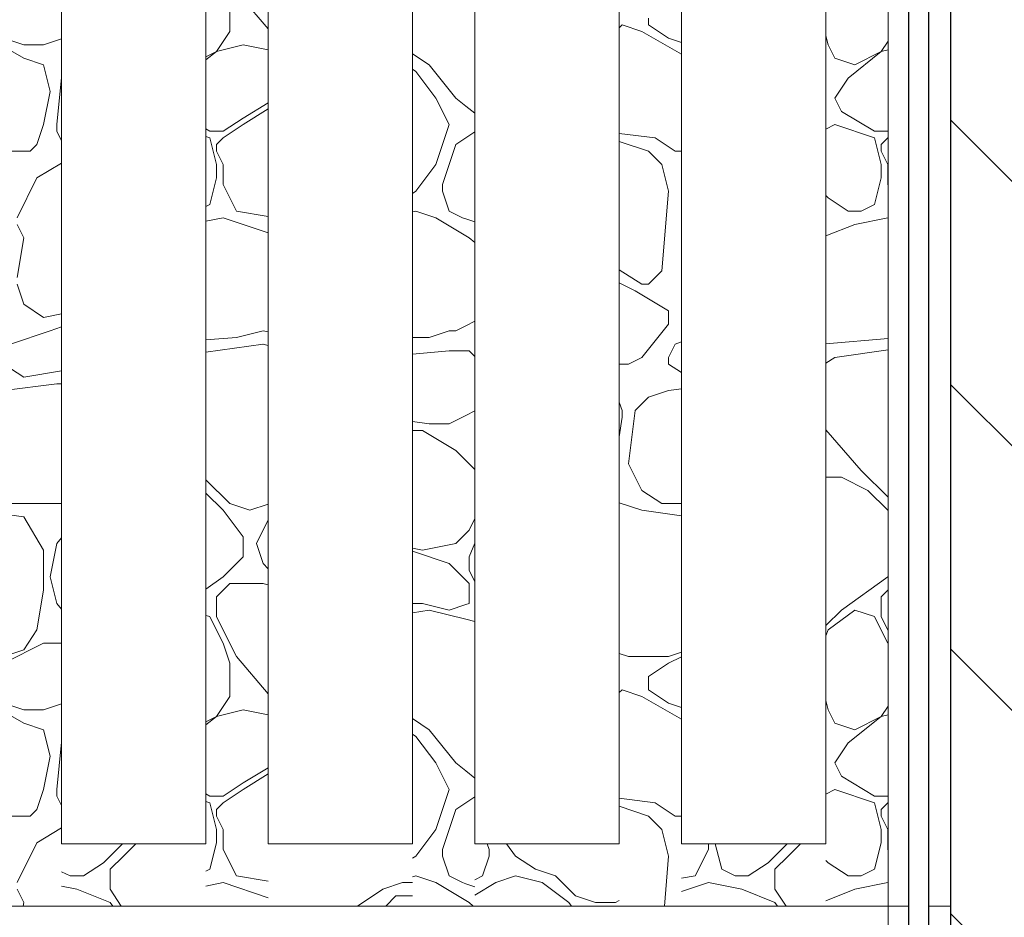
# Model space of a CAD drawing. Header units: millimetres. Extents: x -4481 to 79246, y -53000 to 18468.
# Tile 39 of 79: x 37256 to 37888, y 3553 to 4129. Entities that reach past the tile are written whole.
import ezdxf

# ---------------------------------------------------------------- set-up
doc = ezdxf.new("R2010")
doc.units = ezdxf.units.MM
doc.header["$MEASUREMENT"] = 0
for name, color, linetype in [('Nouveau_2D - Cotations pour 100ème', 7, 'Continuous'), ('Nouveau__Constr - Poteaux', 7, 'Continuous'), ('Nouveau__Constr - Poutres', 7, 'Continuous'), ('Nouveau__Murs int non porteurs - Cloisons', 7, 'Continuous'), ('Nouveau__Sols - Dalles', 7, 'Continuous'), ('Nouveau_Exter - Environnement', 7, 'Continuous')]:
    doc.layers.add(name, color=color, linetype=linetype)
doc.styles.add('STYLE_GENERE_2', font='arial.ttf')
doc.dimstyles.new('STYLE_GENERE__10', dxfattribs={"dimtxt": 175, "dimasz": 95, "dimexe": 0.18, "dimexo": 30247.210424, "dimgap": 0, "dimtad": 1, "dimlfac": 0.001, "dimzin": 0, "dimdsep": 46, "dimtxsty": 'STYLE_GENERE_2', "dimblk": 'ARROWHEAD_6', "dimblk1": 'ARROWHEAD_6', "dimblk2": 'ARROWHEAD_6', "dimcen": 0.09, "dimclrd": 1, "dimclre": 1, "dimclrt": 1, "dimazin": 0, "dimtfac": 1, "dimtdec": 4, "dimtmove": 0, "dimatfit": 3, "dimfxl": 0, "dimtolj": 1, "dimtzin": 0, "dimarcsym": 0})
doc.dimstyles.new('STYLE_GENERE__3', dxfattribs={"dimtxt": 150, "dimasz": 95, "dimexe": 0.18, "dimexo": 21916.318027, "dimgap": 0, "dimtad": 1, "dimlfac": 0.001, "dimzin": 0, "dimdsep": 46, "dimtxsty": 'STYLE_GENERE_2', "dimblk": 'ARROWHEAD_6', "dimblk1": 'ARROWHEAD_6', "dimblk2": 'ARROWHEAD_6', "dimcen": 0.09, "dimclrd": 7, "dimclre": 7, "dimclrt": 7, "dimazin": 0, "dimtfac": 1, "dimtdec": 4, "dimtmove": 0, "dimatfit": 3, "dimfxl": 0, "dimtolj": 1, "dimtzin": 0, "dimarcsym": 0})
doc.dimstyles.new('STYLE_GENERE__4', dxfattribs={"dimtxt": 150, "dimasz": 95, "dimexe": 0.18, "dimexo": 21916.318027, "dimgap": 0, "dimtad": 1, "dimlfac": 0.001, "dimzin": 0, "dimdsep": 46, "dimtxsty": 'STYLE_GENERE_2', "dimblk": 'ARROWHEAD_6', "dimblk1": 'ARROWHEAD_6', "dimblk2": 'ARROWHEAD_6', "dimcen": 0.09, "dimclrd": 7, "dimclre": 7, "dimclrt": 7, "dimazin": 0, "dimtfac": 1, "dimtdec": 4, "dimtmove": 2, "dimatfit": 3, "dimfxl": 0, "dimtolj": 1, "dimtzin": 0, "dimarcsym": 0})
doc.dimstyles.new('STYLE_GENERE__5', dxfattribs={"dimtxt": 150, "dimasz": 95, "dimexe": 0.18, "dimexo": 21959.829925, "dimgap": 0, "dimtad": 1, "dimlfac": 0.001, "dimzin": 0, "dimdsep": 46, "dimtxsty": 'STYLE_GENERE_2', "dimblk": 'ARROWHEAD_6', "dimblk1": 'ARROWHEAD_6', "dimblk2": 'ARROWHEAD_6', "dimcen": 0.09, "dimclrd": 7, "dimclre": 7, "dimclrt": 7, "dimazin": 0, "dimtfac": 1, "dimtdec": 4, "dimtmove": 0, "dimatfit": 3, "dimfxl": 0, "dimtolj": 1, "dimtzin": 0, "dimarcsym": 0})
doc.dimstyles.new('STYLE_GENERE__6', dxfattribs={"dimtxt": 150, "dimasz": 95, "dimexe": 0.18, "dimexo": 21959.829925, "dimgap": 0, "dimtad": 1, "dimlfac": 0.001, "dimzin": 0, "dimdsep": 46, "dimtxsty": 'STYLE_GENERE_2', "dimblk": 'ARROWHEAD_6', "dimblk1": 'ARROWHEAD_6', "dimblk2": 'ARROWHEAD_6', "dimcen": 0.09, "dimclrd": 7, "dimclre": 7, "dimclrt": 7, "dimazin": 0, "dimtfac": 1, "dimtdec": 4, "dimtmove": 2, "dimatfit": 3, "dimfxl": 0, "dimtolj": 1, "dimtzin": 0, "dimarcsym": 0})
doc.dimstyles.new('STYLE_GENERE__7', dxfattribs={"dimtxt": 150, "dimasz": 95, "dimexe": 0.18, "dimexo": 28568.917041, "dimgap": 0, "dimtad": 1, "dimlfac": 0.001, "dimzin": 0, "dimdsep": 46, "dimtxsty": 'STYLE_GENERE_2', "dimblk": 'ARROWHEAD_6', "dimblk1": 'ARROWHEAD_6', "dimblk2": 'ARROWHEAD_6', "dimcen": 0.09, "dimclrd": 7, "dimclre": 7, "dimclrt": 7, "dimazin": 0, "dimtfac": 1, "dimtdec": 4, "dimtmove": 0, "dimatfit": 3, "dimfxl": 0, "dimtolj": 1, "dimtzin": 0, "dimarcsym": 0})
doc.dimstyles.new('STYLE_GENERE__8', dxfattribs={"dimtxt": 150, "dimasz": 95, "dimexe": 0.18, "dimexo": 28568.917041, "dimgap": 0, "dimtad": 1, "dimlfac": 0.001, "dimzin": 0, "dimdsep": 46, "dimtxsty": 'STYLE_GENERE_2', "dimblk": 'ARROWHEAD_6', "dimblk1": 'ARROWHEAD_6', "dimblk2": 'ARROWHEAD_6', "dimcen": 0.09, "dimclrd": 7, "dimclre": 7, "dimclrt": 7, "dimazin": 0, "dimtfac": 1, "dimtdec": 4, "dimtmove": 2, "dimatfit": 3, "dimfxl": 0, "dimtolj": 1, "dimtzin": 0, "dimarcsym": 0})
pattern_1 = [(135, (0, 0), (84.8528, 84.8528), [])]

# ---------------------------------------------------------------- blocks, each defined once
blk = doc.blocks.new('Élément de coupe_50')
at = {"layer": 'Nouveau__Sols - Dalles', "color": 7, "linetype": 'Continuous', "lineweight": 13}
blk.add_line((37813.01, 3540), (37813.01, 3560), dxfattribs=at)
blk = doc.blocks.new('Élément de coupe_56')
at = {"layer": 'Nouveau__Murs int non porteurs - Cloisons', "color": 7, "linetype": 'Continuous', "lineweight": 5}
for p, q in [((37813.01, 3560), (37826.01, 3560)), ((37839.01, 3560), (37853.01, 3560))]:
    blk.add_line(p, q, dxfattribs=at)
blk = doc.blocks.new('Élément de coupe_59')
at = {"layer": 'Nouveau__Murs int non porteurs - Cloisons', "color": 7, "linetype": 'Continuous', "lineweight": 30}
for p, q in [((37826.01, 6160), (37826.01, 3560)), ((37839.01, 6160), (37839.01, 3560))]:
    blk.add_line(p, q, dxfattribs=at)
blk = doc.blocks.new('*X290')
at = {"layer": 'Nouveau__Constr - Poteaux', "color": 7, "linetype": 'Continuous', "lineweight": 13}
for p, q in [((37773.01, 4118.43), (37774.48, 4112.55)), ((37808.61, 4108.29), (37813.01, 4114.89)), ((37774.48, 4112.55), (37778.74, 4104.02)), ((37808.61, 4108.29), (37787.27, 4091.22)), ((37791.54, 4099.75), (37808.61, 4108.29)), ((37813.01, 4109.39), (37808.61, 4108.29)), ((37778.74, 4104.02), (37791.54, 4099.75)), ((37787.27, 4091.22), (37778.74, 4078.42)), ((37778.74, 4078.42), (37783.01, 4069.89)), ((37783.01, 4069.89), (37804.34, 4057.09)), ((37778.74, 4061.36), (37773.01, 4058.49)), ((37804.34, 4052.83), (37778.74, 4061.36)), ((37804.34, 4057.09), (37812.87, 4057.09)), ((37812.87, 4057.09), (37813.01, 4057.18)), ((37808.61, 4035.76), (37804.34, 4052.83)), ((37808.61, 4048.56), (37812.87, 4052.83)), ((37813.01, 4052.92), (37812.87, 4052.83)), ((37808.61, 4044.29), (37808.61, 4048.56)), ((37808.61, 4044.29), (37812.87, 4035.76)), ((37808.61, 4035.76), (37808.61, 4027.23)), ((37812.87, 4035.76), (37812.87, 4027.23)), ((37808.61, 4027.23), (37804.34, 4010.17)), ((37812.87, 4027.23), (37812.87, 4022.96)), ((37812.87, 4022.96), (37813.01, 4022.69)), ((37773.01, 4015.9), (37774.48, 4014.43)), ((37787.27, 4005.9), (37774.48, 4014.43)), ((37795.81, 4005.9), (37787.27, 4005.9)), ((37804.34, 4010.17), (37795.81, 4005.9)), ((37812.87, 4001.63), (37791.54, 3997.37)), ((37813.01, 4001.59), (37812.87, 4001.63)), ((37791.54, 3997.37), (37773.01, 3989.95)), ((37773.01, 3920.81), (37813.01, 3924.14)), ((37778.74, 3912.04), (37773.01, 3908.22)), ((37813.01, 3916.94), (37778.74, 3912.04)), ((37773.01, 3865.58), (37795.81, 3839.52)), ((37795.81, 3839.52), (37813.01, 3822.32)), ((37783.01, 3835.25), (37773.01, 3835.25)), ((37800.07, 3826.72), (37783.01, 3835.25)), ((37812.87, 3813.92), (37800.07, 3826.72)), ((37813.01, 3813.74), (37812.87, 3813.92)), ((37783.01, 3749.93), (37812.87, 3771.26)), ((37812.87, 3771.26), (37813.01, 3771.4)), ((37808.61, 3758.46), (37813.01, 3762.87)), ((37808.61, 3745.66), (37808.61, 3758.46)), ((37773.01, 3739.93), (37783.01, 3749.93)), ((37791.54, 3749.93), (37774.48, 3737.13)), ((37804.34, 3745.67), (37791.54, 3749.93)), ((37812.87, 3728.6), (37804.34, 3745.66)), ((37808.61, 3745.66), (37813.01, 3736.86)), ((37774.48, 3737.13), (37773.01, 3733.46)), ((37813.01, 3728.19), (37812.87, 3728.6)), ((37773.01, 3691.81), (37774.48, 3685.94)), ((37774.48, 3685.94), (37778.74, 3677.41)), ((37808.61, 3681.67), (37813.01, 3688.28)), ((37778.74, 3677.41), (37791.54, 3673.14)), ((37808.61, 3681.67), (37787.27, 3664.61)), ((37791.54, 3673.14), (37808.61, 3681.67)), ((37813.01, 3682.77), (37808.61, 3681.67)), ((37787.27, 3664.61), (37778.74, 3651.81)), ((37778.74, 3651.81), (37783.01, 3643.28)), ((37783.01, 3643.28), (37804.34, 3630.48)), ((37778.74, 3634.75), (37773.01, 3631.88)), ((37804.34, 3626.21), (37778.74, 3634.75)), ((37804.34, 3630.48), (37812.87, 3630.48)), ((37812.87, 3630.48), (37813.01, 3630.57)), ((37808.61, 3609.15), (37804.34, 3626.21)), ((37808.61, 3621.95), (37812.87, 3626.21)), ((37808.61, 3617.68), (37808.61, 3621.95)), ((37813.01, 3626.3), (37812.87, 3626.21)), ((37808.61, 3617.68), (37812.87, 3609.15)), ((37808.61, 3609.15), (37808.61, 3600.62)), ((37812.87, 3609.15), (37812.87, 3600.62)), ((37808.61, 3600.62), (37804.34, 3583.55)), ((37812.87, 3600.62), (37812.87, 3596.35)), ((37812.87, 3596.35), (37813.01, 3596.08)), ((37773.01, 3589.29), (37774.48, 3587.82)), ((37787.27, 3579.29), (37774.48, 3587.82)), ((37804.34, 3583.55), (37795.81, 3579.29)), ((37795.81, 3579.29), (37787.27, 3579.29)), ((37791.54, 3570.75), (37773.01, 3563.34)), ((37812.87, 3575.02), (37791.54, 3570.75)), ((37813.01, 3574.97), (37812.87, 3575.02))]:
    blk.add_line(p, q, dxfattribs=at)
blk = doc.blocks.new('Élément de coupe_262')
at = {"layer": 'Nouveau__Constr - Poteaux', "color": 7, "linetype": 'Continuous', "lineweight": 13}
for p, q in [((37813.01, 3560), (37813.01, 6160)), ((37773.01, 3600), (37773.01, 4540)), ((37773.01, 3560), (37813.01, 3560))]:
    blk.add_line(p, q, dxfattribs=at)
at = {"layer": 'Nouveau__Constr - Poteaux', "lineweight": 0}
blk.add_blockref('*X290', (0, 0), dxfattribs=at)
blk = doc.blocks.new('*X297')
at = {"layer": 'Nouveau__Constr - Poutres', "color": 7, "linetype": 'Continuous', "lineweight": 13}
for p, q in [((37697.69, 3596.35), (37689.15, 3579.29)), ((37697.69, 3600), (37697.69, 3596.35)), ((37702.11, 3600), (37706.22, 3583.55)), ((37748.26, 3600), (37736.08, 3587.82)), ((37748.88, 3592.08), (37756.8, 3600)), ((37740.35, 3583.55), (37748.88, 3592.08)), ((37706.22, 3583.55), (37714.75, 3579.29)), ((37723.28, 3579.29), (37736.08, 3587.82)), ((37740.35, 3570.75), (37740.35, 3583.55)), ((37689.16, 3579.29), (37680.42, 3577.83)), ((37714.75, 3579.29), (37723.28, 3579.29)), ((37680.42, 3569.26), (37697.69, 3575.02)), ((37697.69, 3575.02), (37719.02, 3570.75)), ((37719.02, 3570.75), (37740.35, 3562.22)), ((37747.52, 3560), (37740.35, 3570.75)), ((37740.35, 3562.22), (37742.12, 3560))]:
    blk.add_line(p, q, dxfattribs=at)
blk = doc.blocks.new('*X298')
at = {"layer": 'Nouveau__Constr - Poutres', "color": 7, "linetype": 'Continuous', "lineweight": 13}
for p, q in [((37556.9, 3596.35), (37555.69, 3600)), ((37556.9, 3592.08), (37556.9, 3596.35)), ((37573.97, 3592.08), (37568.03, 3600)), ((37552.64, 3579.29), (37556.9, 3592.08)), ((37586.77, 3583.55), (37573.97, 3592.08)), ((37599.56, 3579.29), (37586.77, 3583.55)), ((37547.82, 3576.88), (37552.64, 3579.29)), ((37561.17, 3575.02), (37573.97, 3579.29)), ((37573.97, 3579.29), (37591.03, 3575.02)), ((37612.36, 3566.49), (37599.56, 3579.29)), ((37547.82, 3567.01), (37561.17, 3575.02)), ((37591.03, 3575.02), (37608.1, 3562.22)), ((37625.16, 3562.22), (37612.36, 3566.49)), ((37608.1, 3562.22), (37609.76, 3560)), ((37637.96, 3562.22), (37625.16, 3562.22)), ((37640.42, 3563.45), (37637.96, 3562.22))]:
    blk.add_line(p, q, dxfattribs=at)
blk = doc.blocks.new('*X299')
at = {"layer": 'Nouveau__Constr - Poutres', "color": 7, "linetype": 'Continuous', "lineweight": 13}
for p, q in [((37488.65, 3570.75), (37472.52, 3560)), ((37501.44, 3575.02), (37488.65, 3570.75)), ((37507.82, 3575.02), (37501.44, 3575.02)), ((37490.69, 3560), (37497.18, 3566.49)), ((37497.18, 3566.49), (37507.82, 3566.49))]:
    blk.add_line(p, q, dxfattribs=at)
blk = doc.blocks.new('*X300')
at = {"layer": 'Nouveau__Constr - Poutres', "color": 7, "linetype": 'Continuous', "lineweight": 13}
for p, q in [((37321.65, 3600), (37309.47, 3587.82)), ((37322.27, 3592.08), (37330.18, 3600)), ((37313.73, 3583.55), (37322.27, 3592.08)), ((37296.67, 3579.29), (37309.47, 3587.82)), ((37313.73, 3570.75), (37313.73, 3583.55)), ((37282.64, 3582.04), (37288.14, 3579.29)), ((37288.14, 3579.29), (37296.67, 3579.29)), ((37282.64, 3572.71), (37292.4, 3570.75)), ((37292.4, 3570.75), (37313.73, 3562.22)), ((37320.9, 3560), (37313.73, 3570.75)), ((37313.73, 3562.22), (37315.51, 3560))]:
    blk.add_line(p, q, dxfattribs=at)
blk = doc.blocks.new('Élément de coupe_264')
at = {"layer": 'Nouveau__Constr - Poutres', "color": 7, "linetype": 'Continuous', "lineweight": 13}
for p, q in [((37375.23, 3600), (37282.64, 3600)), ((37507.82, 3600), (37415.23, 3600)), ((37640.42, 3600), (37547.82, 3600)), ((37773.01, 3600), (37680.42, 3600)), ((37375.23, 3560), (37282.64, 3560)), ((37507.82, 3560), (37415.23, 3560)), ((37640.42, 3560), (37547.82, 3560)), ((37773.01, 3560), (37680.42, 3560))]:
    blk.add_line(p, q, dxfattribs=at)
at = {"layer": 'Nouveau__Constr - Poutres', "lineweight": 0}
for name in ['*X300', '*X298', '*X297', '*X299']:
    blk.add_blockref(name, (0, 0), dxfattribs=at)
blk = doc.blocks.new('*X364')
at = {"layer": 'Nouveau__Constr - Poteaux', "color": 7, "linetype": 'Continuous', "lineweight": 13}
for p, q in [((37245.48, 4116.82), (37258.27, 4112.55)), ((37271.07, 4112.55), (37282.64, 4116.41)), ((37258.28, 4104.02), (37242.64, 4112.96)), ((37258.27, 4112.55), (37271.07, 4112.55)), ((37271.07, 4099.75), (37258.27, 4104.02)), ((37275.34, 4082.69), (37271.07, 4099.75)), ((37279.6, 4061.36), (37282.64, 4091.68)), ((37271.07, 4061.36), (37275.34, 4082.69)), ((37266.81, 4048.56), (37271.07, 4061.36)), ((37279.6, 4057.09), (37279.6, 4061.36)), ((37282.64, 4051.03), (37279.6, 4057.09)), ((37249.74, 4044.29), (37262.54, 4044.29)), ((37262.54, 4044.29), (37266.81, 4048.56)), ((37282.64, 4036.73), (37266.81, 4027.23)), ((37266.81, 4027.23), (37254.01, 4001.63)), ((37254.01, 3997.37), (37258.27, 3988.83)), ((37258.27, 3988.83), (37254.01, 3963.24)), ((37254.01, 3958.97), (37258.27, 3946.17)), ((37258.27, 3946.17), (37271.07, 3937.64)), ((37271.07, 3937.64), (37282.64, 3939.95)), ((37282.64, 3931.54), (37275.34, 3929.11)), ((37275.34, 3929.11), (37249.74, 3920.58)), ((37245.48, 3907.78), (37258.27, 3899.25)), ((37258.27, 3899.25), (37282.64, 3903.31)), ((37279.61, 3894.98), (37245.48, 3890.71)), ((37282.64, 3894.98), (37279.6, 3894.98)), ((37242.64, 3818.19), (37266.81, 3818.19)), ((37266.81, 3818.19), (37282.64, 3818.19)), ((37242.64, 3811.89), (37258.28, 3809.66)), ((37258.27, 3809.66), (37271.07, 3788.33)), ((37279.6, 3792.59), (37275.34, 3771.26)), ((37282.64, 3796.23), (37279.6, 3792.59)), ((37271.07, 3788.33), (37271.07, 3762.73)), ((37275.34, 3771.26), (37279.61, 3754.2)), ((37271.07, 3762.73), (37266.81, 3737.13)), ((37279.61, 3754.2), (37282.64, 3750.56)), ((37266.81, 3737.13), (37258.27, 3724.33)), ((37271.07, 3728.6), (37245.48, 3715.8)), ((37282.64, 3728.6), (37271.07, 3728.6)), ((37258.27, 3724.33), (37245.48, 3720.07)), ((37245.48, 3690.21), (37258.27, 3685.94)), ((37258.28, 3677.41), (37242.64, 3686.34)), ((37258.27, 3685.94), (37271.07, 3685.94)), ((37271.07, 3685.94), (37282.64, 3689.79)), ((37271.07, 3673.14), (37258.27, 3677.41)), ((37275.34, 3656.08), (37271.07, 3673.14)), ((37279.6, 3634.74), (37282.64, 3665.07)), ((37271.07, 3634.75), (37275.34, 3656.08)), ((37266.81, 3621.95), (37271.07, 3634.75)), ((37279.6, 3630.48), (37279.6, 3634.75)), ((37282.64, 3624.41), (37279.6, 3630.48)), ((37262.54, 3617.68), (37266.81, 3621.95)), ((37249.74, 3617.68), (37262.54, 3617.68)), ((37282.64, 3610.12), (37266.81, 3600.62)), ((37266.81, 3600.62), (37254.01, 3575.02)), ((37254.01, 3570.75), (37258.27, 3562.22)), ((37258.27, 3562.22), (37257.9, 3560))]:
    blk.add_line(p, q, dxfattribs=at)
blk = doc.blocks.new('Élément de coupe_285')
at = {"layer": 'Nouveau__Constr - Poteaux', "color": 7, "linetype": 'Continuous', "lineweight": 13}
for p, q in [((37282.64, 3600), (37282.64, 4540)), ((37242.64, 3560), (37282.64, 3560))]:
    blk.add_line(p, q, dxfattribs=at)
at = {"layer": 'Nouveau__Constr - Poteaux', "lineweight": 0}
blk.add_blockref('*X364', (0, 0), dxfattribs=at)
blk = doc.blocks.new('*X366')
at = {"layer": 'Nouveau__Constr - Poteaux', "color": 7, "linetype": 'Continuous', "lineweight": 13}
for p, q in [((37394.79, 4146.68), (37415.23, 4122.84)), ((37390.52, 4121.08), (37390.52, 4142.42)), ((37381.99, 4108.29), (37390.52, 4121.08)), ((37381.99, 4108.29), (37375.23, 4102.88)), ((37375.23, 4104.91), (37381.99, 4108.29)), ((37399.06, 4112.55), (37381.99, 4108.29)), ((37415.23, 4109.32), (37399.06, 4112.55)), ((37415.23, 4071.47), (37399.05, 4061.36)), ((37399.06, 4065.62), (37415.23, 4075.33)), ((37386.26, 4057.09), (37399.06, 4065.62)), ((37375.23, 4058.59), (37377.73, 4057.09)), ((37377.73, 4057.09), (37386.26, 4057.09)), ((37399.06, 4061.36), (37386.26, 4052.83)), ((37377.73, 4052.83), (37375.23, 4053.66)), ((37381.99, 4035.76), (37377.73, 4052.83)), ((37381.99, 4048.56), (37386.26, 4052.83)), ((37381.99, 4044.29), (37381.99, 4048.56)), ((37381.99, 4044.29), (37386.26, 4035.76)), ((37381.99, 4035.76), (37381.99, 4027.23)), ((37386.26, 4035.76), (37386.26, 4027.23)), ((37381.99, 4027.23), (37377.73, 4010.17)), ((37386.26, 4027.23), (37386.26, 4022.96)), ((37386.26, 4022.96), (37394.79, 4005.9)), ((37377.73, 4010.17), (37375.23, 4008.92)), ((37394.79, 4005.9), (37415.23, 4002.49)), ((37386.26, 4001.63), (37375.23, 3999.43)), ((37415.23, 3991.98), (37386.26, 4001.63)), ((37375.23, 3923.21), (37394.79, 3924.84)), ((37394.79, 3924.84), (37411.86, 3929.11)), ((37411.86, 3929.11), (37415.23, 3928.43)), ((37411.86, 3920.58), (37375.23, 3915.34)), ((37415.23, 3919.73), (37411.85, 3920.58)), ((37375.23, 3833.48), (37390.52, 3818.19)), ((37386.26, 3813.92), (37375.23, 3824.95)), ((37390.52, 3818.19), (37403.32, 3813.92)), ((37403.32, 3813.92), (37415.23, 3817.89)), ((37399.06, 3796.86), (37386.26, 3813.92)), ((37415.23, 3807.87), (37407.59, 3792.59)), ((37399.06, 3784.06), (37399.06, 3796.86)), ((37407.59, 3792.59), (37411.86, 3779.79)), ((37386.26, 3771.26), (37399.06, 3784.06)), ((37411.86, 3779.79), (37415.23, 3776.42)), ((37375.23, 3763.38), (37386.26, 3771.26)), ((37381.99, 3758.46), (37390.52, 3767)), ((37390.52, 3767), (37399.06, 3767)), ((37399.06, 3767), (37411.86, 3767)), ((37415.23, 3766.03), (37411.85, 3767)), ((37381.99, 3745.66), (37381.99, 3758.46)), ((37377.73, 3745.67), (37375.23, 3746.5)), ((37386.26, 3728.6), (37377.73, 3745.66)), ((37381.99, 3745.66), (37394.79, 3720.07)), ((37390.52, 3715.8), (37386.26, 3728.6)), ((37390.52, 3694.47), (37390.52, 3715.8)), ((37394.79, 3720.07), (37415.23, 3696.22)), ((37381.99, 3681.67), (37390.52, 3694.47)), ((37399.06, 3685.94), (37381.99, 3681.67)), ((37415.23, 3682.7), (37399.06, 3685.94)), ((37381.99, 3681.67), (37375.23, 3676.26)), ((37375.23, 3678.29), (37381.99, 3681.67)), ((37399.06, 3639.01), (37415.23, 3648.72)), ((37415.23, 3644.85), (37399.05, 3634.74)), ((37386.26, 3630.48), (37399.06, 3639.01)), ((37399.06, 3634.75), (37386.26, 3626.21)), ((37375.23, 3631.98), (37377.73, 3630.48)), ((37377.73, 3626.21), (37375.23, 3627.05)), ((37377.73, 3630.48), (37386.26, 3630.48)), ((37381.99, 3609.15), (37377.73, 3626.21)), ((37381.99, 3621.95), (37386.26, 3626.21)), ((37381.99, 3617.68), (37381.99, 3621.95)), ((37381.99, 3617.68), (37386.26, 3609.15)), ((37381.99, 3609.15), (37381.99, 3600.62)), ((37386.26, 3609.15), (37386.26, 3600.62)), ((37381.99, 3600.62), (37377.73, 3583.55)), ((37386.26, 3600.62), (37386.26, 3596.35)), ((37386.26, 3596.35), (37394.79, 3579.29)), ((37377.73, 3583.55), (37375.23, 3582.3)), ((37394.79, 3579.29), (37415.23, 3575.88)), ((37386.26, 3575.02), (37375.23, 3572.81)), ((37415.23, 3565.36), (37386.26, 3575.02))]:
    blk.add_line(p, q, dxfattribs=at)
blk = doc.blocks.new('Élément de coupe_286')
at = {"layer": 'Nouveau__Constr - Poteaux', "color": 7, "linetype": 'Continuous', "lineweight": 13}
for p, q in [((37375.23, 3600), (37375.23, 4540)), ((37415.23, 3600), (37415.23, 4540)), ((37375.23, 3560), (37415.23, 3560))]:
    blk.add_line(p, q, dxfattribs=at)
at = {"layer": 'Nouveau__Constr - Poteaux', "lineweight": 0}
blk.add_blockref('*X366', (0, 0), dxfattribs=at)
blk = doc.blocks.new('*X368')
at = {"layer": 'Nouveau__Constr - Poteaux', "color": 7, "linetype": 'Continuous', "lineweight": 13}
for p, q in [((37507.82, 4106.88), (37518.51, 4099.75)), ((37509.98, 4095.49), (37507.82, 4096.92)), ((37522.77, 4078.42), (37509.98, 4095.49)), ((37518.51, 4099.75), (37535.57, 4078.42)), ((37531.31, 4061.36), (37522.77, 4078.42)), ((37535.57, 4078.42), (37541.97, 4073.3)), ((37541.97, 4073.3), (37547.82, 4068.62)), ((37522.77, 4035.76), (37531.31, 4061.36)), ((37541.97, 4052.83), (37547.82, 4056.73)), ((37535.57, 4048.56), (37541.97, 4052.83)), ((37527.04, 4022.96), (37535.57, 4048.56)), ((37509.98, 4018.7), (37522.77, 4035.76)), ((37507.82, 4017.26), (37509.98, 4018.7)), ((37527.04, 4018.7), (37527.04, 4022.96)), ((37531.31, 4005.9), (37527.04, 4018.7)), ((37509.98, 4005.9), (37507.82, 4005.36)), ((37522.77, 4001.63), (37509.98, 4005.9)), ((37539.84, 4001.63), (37531.31, 4005.9)), ((37541.97, 3990.11), (37522.77, 4001.63)), ((37541.97, 4000.92), (37539.84, 4001.63)), ((37547.82, 3998.97), (37541.97, 4000.92)), ((37544.11, 3988.83), (37541.97, 3990.11)), ((37547.82, 3985.74), (37544.11, 3988.83)), ((37535.57, 3929.11), (37541.97, 3932.31)), ((37541.97, 3932.31), (37547.82, 3935.23)), ((37507.82, 3924.84), (37518.51, 3924.84)), ((37518.51, 3924.84), (37531.31, 3929.11)), ((37531.31, 3929.11), (37535.57, 3929.11)), ((37531.31, 3916.31), (37507.82, 3914.18)), ((37541.97, 3916.31), (37531.31, 3916.31)), ((37544.11, 3916.31), (37541.97, 3916.31)), ((37547.82, 3912.59), (37544.11, 3916.31)), ((37541.97, 3874.72), (37531.31, 3869.38)), ((37547.82, 3877.64), (37541.97, 3874.72)), ((37507.82, 3870.91), (37518.51, 3869.38)), ((37518.51, 3869.38), (37531.31, 3869.38)), ((37514.24, 3865.12), (37507.82, 3865.12)), ((37535.57, 3852.32), (37514.24, 3865.12)), ((37541.97, 3845.92), (37535.57, 3852.32)), ((37547.82, 3840.07), (37541.97, 3845.92)), ((37544.11, 3801.12), (37547.82, 3808.56)), ((37535.57, 3792.59), (37541.97, 3798.99)), ((37541.97, 3798.99), (37544.11, 3801.12)), ((37514.24, 3788.33), (37535.57, 3792.59)), ((37547.82, 3792.73), (37544.11, 3784.06)), ((37507.82, 3789.61), (37514.24, 3788.33)), ((37507.82, 3787.62), (37531.31, 3779.79)), ((37531.31, 3779.79), (37541.97, 3769.13)), ((37544.11, 3784.06), (37544.11, 3775.53)), ((37544.11, 3775.53), (37547.82, 3768.09)), ((37541.97, 3769.13), (37544.11, 3767)), ((37544.11, 3767), (37544.11, 3754.2)), ((37514.24, 3754.2), (37507.82, 3754.2)), ((37531.31, 3749.93), (37514.24, 3754.2)), ((37541.97, 3753.49), (37531.31, 3749.93)), ((37544.11, 3754.2), (37541.97, 3753.49)), ((37518.51, 3749.93), (37507.82, 3748.15)), ((37541.97, 3744.07), (37518.51, 3749.93)), ((37547.82, 3742.6), (37541.97, 3744.07)), ((37507.82, 3680.26), (37518.51, 3673.14)), ((37518.51, 3673.14), (37535.57, 3651.81)), ((37509.98, 3668.87), (37507.82, 3670.31)), ((37522.77, 3651.81), (37509.98, 3668.87)), ((37531.31, 3634.75), (37522.77, 3651.81)), ((37535.57, 3651.81), (37541.97, 3646.69)), ((37541.97, 3646.69), (37547.82, 3642.01)), ((37522.77, 3609.15), (37531.31, 3634.75)), ((37541.97, 3626.21), (37547.82, 3630.11)), ((37527.04, 3596.35), (37535.57, 3621.95)), ((37535.57, 3621.95), (37541.97, 3626.21)), ((37509.98, 3592.08), (37522.77, 3609.15)), ((37527.04, 3592.08), (37527.04, 3596.35)), ((37507.82, 3590.65), (37509.98, 3592.08)), ((37531.31, 3579.29), (37527.04, 3592.08)), ((37509.98, 3579.29), (37507.82, 3578.75)), ((37522.77, 3575.02), (37509.98, 3579.29)), ((37539.84, 3575.02), (37531.31, 3579.29)), ((37541.97, 3563.5), (37522.77, 3575.02)), ((37541.97, 3574.31), (37539.84, 3575.02)), ((37547.82, 3572.36), (37541.97, 3574.31)), ((37544.11, 3562.22), (37541.97, 3563.5)), ((37546.77, 3560), (37544.11, 3562.22))]:
    blk.add_line(p, q, dxfattribs=at)
blk = doc.blocks.new('Élément de coupe_287')
at = {"layer": 'Nouveau__Constr - Poteaux', "color": 7, "linetype": 'Continuous', "lineweight": 13}
for p, q in [((37507.82, 3600), (37507.82, 4540)), ((37547.82, 3600), (37547.82, 4540)), ((37507.82, 3560), (37547.82, 3560))]:
    blk.add_line(p, q, dxfattribs=at)
at = {"layer": 'Nouveau__Constr - Poteaux', "lineweight": 0}
blk.add_blockref('*X368', (0, 0), dxfattribs=at)
blk = doc.blocks.new('*X370')
at = {"layer": 'Nouveau__Constr - Poteaux', "color": 7, "linetype": 'Continuous', "lineweight": 13}
for p, q in [((37659.29, 4129.62), (37659.29, 4125.35)), ((37642.23, 4125.35), (37640.42, 4123.54)), ((37655.02, 4121.08), (37642.23, 4125.35)), ((37680.42, 4106.58), (37655.03, 4121.08)), ((37659.29, 4125.35), (37672.09, 4116.82)), ((37672.09, 4116.82), (37680.42, 4114.04)), ((37640.42, 4055.72), (37663.56, 4052.83)), ((37640.42, 4050.59), (37659.29, 4044.29)), ((37663.56, 4052.83), (37676.36, 4044.29)), ((37659.29, 4044.29), (37667.82, 4035.76)), ((37676.36, 4044.29), (37680.42, 4044.29)), ((37667.82, 4035.76), (37672.09, 4018.7)), ((37672.09, 4018.69), (37667.82, 3967.5)), ((37640.42, 3968.1), (37655.02, 3958.97)), ((37667.82, 3967.5), (37659.29, 3958.97)), ((37650.76, 3954.71), (37640.42, 3959.88)), ((37659.29, 3958.97), (37655.02, 3958.97)), ((37672.09, 3941.91), (37650.76, 3954.71)), ((37672.09, 3933.37), (37672.09, 3941.91)), ((37655.02, 3912.04), (37672.09, 3933.37)), ((37676.36, 3920.58), (37672.09, 3912.04)), ((37680.42, 3921.93), (37676.36, 3920.58)), ((37646.49, 3907.78), (37655.02, 3912.04)), ((37672.09, 3912.04), (37672.09, 3907.78)), ((37640.42, 3907.78), (37646.49, 3907.78)), ((37672.09, 3907.78), (37680.42, 3902.23)), ((37659.29, 3886.45), (37650.76, 3877.92)), ((37672.09, 3890.71), (37659.29, 3886.45)), ((37680.42, 3891.75), (37672.09, 3890.71)), ((37640.42, 3883.35), (37642.23, 3877.92)), ((37642.23, 3873.65), (37640.42, 3860.97)), ((37642.23, 3877.92), (37642.23, 3873.65)), ((37650.76, 3877.92), (37646.49, 3843.79)), ((37646.49, 3843.79), (37648.63, 3839.52)), ((37648.63, 3839.52), (37655.02, 3826.72)), ((37655.02, 3826.72), (37667.82, 3818.19)), ((37655.02, 3813.92), (37640.42, 3818.79)), ((37667.82, 3818.19), (37680.42, 3818.19)), ((37655.03, 3813.92), (37680.42, 3810.3)), ((37640.42, 3721.97), (37646.49, 3720.07)), ((37680.42, 3722.84), (37672.09, 3720.07)), ((37646.49, 3720.07), (37672.09, 3720.07)), ((37672.09, 3715.8), (37659.29, 3707.27)), ((37680.42, 3719.97), (37672.09, 3715.8)), ((37659.29, 3707.27), (37659.29, 3703)), ((37659.29, 3703), (37659.29, 3698.74)), ((37642.23, 3698.74), (37640.42, 3696.93)), ((37655.02, 3694.47), (37642.23, 3698.74)), ((37659.29, 3698.74), (37672.09, 3690.21)), ((37680.42, 3679.96), (37655.03, 3694.47)), ((37672.09, 3690.21), (37680.42, 3687.43)), ((37640.42, 3629.11), (37663.56, 3626.21)), ((37640.42, 3623.97), (37659.29, 3617.68)), ((37663.56, 3626.21), (37676.36, 3617.68)), ((37659.29, 3617.68), (37667.82, 3609.15)), ((37676.36, 3617.68), (37680.42, 3617.68)), ((37667.82, 3609.15), (37672.09, 3592.08)), ((37672.09, 3592.08), (37669.42, 3560))]:
    blk.add_line(p, q, dxfattribs=at)
blk = doc.blocks.new('Élément de coupe_288')
at = {"layer": 'Nouveau__Constr - Poteaux', "color": 7, "linetype": 'Continuous', "lineweight": 13}
for p, q in [((37640.42, 3600), (37640.42, 4540)), ((37680.42, 3600), (37680.42, 4540)), ((37640.42, 3560), (37680.42, 3560))]:
    blk.add_line(p, q, dxfattribs=at)
at = {"layer": 'Nouveau__Constr - Poteaux', "lineweight": 0}
blk.add_blockref('*X370', (0, 0), dxfattribs=at)
blk = doc.blocks.new('Élément de coupe_298')
at = {"layer": 'Nouveau__Murs int non porteurs - Cloisons', "color": 7, "linetype": 'Continuous', "lineweight": 30}
for p, q in [((37826.01, 3560), (37826.01, 0)), ((37839.01, 3560), (37839.01, 0))]:
    blk.add_line(p, q, dxfattribs=at)
blk = doc.blocks.new('Élément de coupe_322')
at = {"layer": 'Nouveau_Exter - Environnement', "linetype": 'Continuous', "lineweight": 5}
h = blk.add_hatch(dxfattribs=at)
h.set_pattern_fill('__MAÇONNERIE', style=0, pattern_type=2)
h.set_pattern_definition(pattern_1)
h.paths.add_polyline_path([(37853.01, 0), (38053.01, 0), (38053.01, 3560), (37853.01, 3560)])
at = {"layer": 'Nouveau_Exter - Environnement', "color": 7, "linetype": 'Continuous', "lineweight": 30}
blk.add_line((37853.01, 3560), (37853.01, 0), dxfattribs=at)
blk = doc.blocks.new('Élément de coupe_325')
at = {"layer": 'Nouveau_Exter - Environnement', "linetype": 'Continuous', "lineweight": 5}
h = blk.add_hatch(dxfattribs=at)
h.set_pattern_fill('__MAÇONNERIE', style=0, pattern_type=2)
h.set_pattern_definition(pattern_1)
h.paths.add_polyline_path([(37853.01, 7120), (37853.01, 3560), (38053.01, 3560), (38053.01, 7120)])
at = {"layer": 'Nouveau_Exter - Environnement', "color": 7, "linetype": 'Continuous', "lineweight": 30}
blk.add_line((37853.01, 6160), (37853.01, 3560), dxfattribs=at)
blk = doc.blocks.new('*D432')
at = {"layer": 'Nouveau_2D - Cotations pour 100ème', "color": 7, "linetype": 'Continuous', "lineweight": 13}
for p, q in [((47039.05, 3610), (47139.05, 3510)), ((47089.05, 3340), (47089.05, 3560)), ((47039.05, 3390), (47139.05, 3290)), ((47182.8, 3340), (46995.3, 3340))]:
    blk.add_line(p, q, dxfattribs=at)
blk = doc.blocks.new('ARROWHEAD_6')
at = {"color": 0, "linetype": 'Continuous', "lineweight": 0}
for p, q in [((-0.5, -0.5), (0.5, 0.5)), ((0, 0), (-1, 0))]:
    blk.add_line(p, q, dxfattribs=at)
blk = doc.blocks.new('*D433')
at = {"layer": 'Nouveau_2D - Cotations pour 100ème', "color": 7, "linetype": 'Continuous', "lineweight": 13}
for p, q in [((47089.05, 6864), (47089.05, 6939)), ((47139.05, 6814), (47039.05, 6914)), ((47182.8, 6864), (46995.3, 6864)), ((47089.05, 3560), (47089.05, 6864)), ((47039.05, 3610), (47139.05, 3510)), ((47182.8, 3560), (46995.3, 3560)), ((47089.05, 3340), (47089.05, 3560))]:
    blk.add_line(p, q, dxfattribs=at)
at = {"layer": 'Nouveau_2D - Cotations pour 100ème', "color": 7, "lineweight": 13, "insert": (47059.05, 5011.81), "char_height": 150, "attachment_point": 7, "rotation": 90, "style": 'STYLE_GENERE_2'}
blk.add_mtext('{\\A1;\\fArial|b1|i0|c0|p0;3,30}', dxfattribs=at)
blk = doc.blocks.new('*D439')
at = {"layer": 'Nouveau_2D - Cotations pour 100ème', "color": 7, "linetype": 'Continuous', "lineweight": 13}
for p, q in [((53685.76, 3610), (53785.76, 3510)), ((53735.76, 3340), (53735.76, 3560)), ((53685.76, 3390), (53785.76, 3290)), ((53829.51, 3340), (53642.01, 3340))]:
    blk.add_line(p, q, dxfattribs=at)
blk = doc.blocks.new('*D440')
at = {"layer": 'Nouveau_2D - Cotations pour 100ème', "color": 7, "linetype": 'Continuous', "lineweight": 13}
for p, q in [((53735.76, 6864), (53735.76, 6939)), ((53785.76, 6814), (53685.76, 6914)), ((53829.51, 6864), (53642.01, 6864)), ((53735.76, 3560), (53735.76, 6864)), ((53685.76, 3610), (53785.76, 3510)), ((53829.51, 3560), (53642.01, 3560)), ((53735.76, 3340), (53735.76, 3560))]:
    blk.add_line(p, q, dxfattribs=at)
at = {"layer": 'Nouveau_2D - Cotations pour 100ème', "color": 7, "lineweight": 13, "insert": (53705.76, 5011.81), "char_height": 150, "attachment_point": 7, "rotation": 90, "style": 'STYLE_GENERE_2'}
blk.add_mtext('{\\A1;\\fArial|b1|i0|c0|p0;3,30}', dxfattribs=at)
blk = doc.blocks.new('*D444')
at = {"layer": 'Nouveau_2D - Cotations pour 100ème', "color": 7, "linetype": 'Continuous', "lineweight": 13}
for p, q in [((40454.09, 3610), (40554.09, 3510)), ((40504.09, 3340), (40504.09, 3560)), ((40454.09, 3390), (40554.09, 3290)), ((40597.84, 3340), (40410.34, 3340)), ((40504.09, 2661), (40504.09, 3340))]:
    blk.add_line(p, q, dxfattribs=at)
blk = doc.blocks.new('*D445')
at = {"layer": 'Nouveau_2D - Cotations pour 100ème', "color": 7, "linetype": 'Continuous', "lineweight": 13}
for p, q in [((40504.09, 6864), (40504.09, 6939)), ((40554.09, 6814), (40454.09, 6914)), ((40597.84, 6864), (40410.34, 6864)), ((40504.09, 3560), (40504.09, 6864)), ((40454.09, 3610), (40554.09, 3510)), ((40597.84, 3560), (40410.34, 3560)), ((40504.09, 3340), (40504.09, 3560))]:
    blk.add_line(p, q, dxfattribs=at)
at = {"layer": 'Nouveau_2D - Cotations pour 100ème', "color": 7, "lineweight": 13, "insert": (40474.09, 5011.81), "char_height": 150, "attachment_point": 7, "rotation": 90, "style": 'STYLE_GENERE_2'}
blk.add_mtext('{\\A1;\\fArial|b1|i0|c0|p0;3,30}', dxfattribs=at)
blk = doc.blocks.new('*D448')
at = {"layer": 'Nouveau_2D - Cotations pour 100ème', "color": 1, "linetype": 'Continuous', "lineweight": 15}
for p, q in [((24272.28, 8270), (24272.28, 8345)), ((24322.28, 8220), (24222.28, 8320)), ((24366.03, 8270), (24178.53, 8270)), ((24272.28, 825.97), (24272.28, 8270)), ((24222.28, 875.97), (24322.28, 775.97)), ((24366.03, 825.97), (24178.53, 825.97)), ((24272.28, 750.97), (24272.28, 825.97))]:
    blk.add_line(p, q, dxfattribs=at)
at = {"layer": 'Nouveau_2D - Cotations pour 100ème', "color": 1, "lineweight": 15, "insert": (24237.28, 4314.43), "char_height": 175, "attachment_point": 7, "rotation": 90, "style": 'STYLE_GENERE_2'}
blk.add_mtext('{\\A1;\\fArial|b1|i0|c0|p0;7,44}', dxfattribs=at)

msp = doc.modelspace()

# ---------------------------------------------------------------- block references
at = {"layer": 'Nouveau__Constr - Poteaux', "lineweight": 0}
for name in ['Élément de coupe_262', 'Élément de coupe_285', 'Élément de coupe_286', 'Élément de coupe_287', 'Élément de coupe_288']:
    msp.add_blockref(name, (0, 0), dxfattribs=at)
at = {"layer": 'Nouveau__Constr - Poutres', "lineweight": 0}
msp.add_blockref('Élément de coupe_264', (0, 0), dxfattribs=at)
at = {"layer": 'Nouveau__Murs int non porteurs - Cloisons', "lineweight": 0}
for name in ['Élément de coupe_59', 'Élément de coupe_56', 'Élément de coupe_298']:
    msp.add_blockref(name, (0, 0), dxfattribs=at)
at = {"layer": 'Nouveau__Sols - Dalles', "lineweight": 0}
msp.add_blockref('Élément de coupe_50', (0, 0), dxfattribs=at)
at = {"layer": 'Nouveau_Exter - Environnement', "lineweight": 0}
for name in ['Élément de coupe_325', 'Élément de coupe_322']:
    msp.add_blockref(name, (0, 0), dxfattribs=at)

# ---------------------------------------------------------------- dimensions: what is measured, and where the dimension line sits
at = {"layer": 'Nouveau_2D - Cotations pour 100ème', "color": 1, "linetype": 'Continuous', "lineweight": 15}
dim = msp.add_linear_dim(base=(24272.278, 8270), p1=(24267.032, 825.971), p2=(54596, 8270), angle=90, dimstyle='STYLE_GENERE__10', dxfattribs=at)
dim.commit()
dim.dimension.update_dxf_attribs({"geometry": '*D448', "text_midpoint": (24149.778, 4540.982), "dimtype": 160, "text_rotation": 90})
at = {"layer": 'Nouveau_2D - Cotations pour 100ème', "color": 7, "linetype": 'Continuous', "lineweight": 13}
for base, p1, p2, dimstyle, picture, middle in [((47089.048, 6864), (25100, 3560), (25100, 6864), 'STYLE_GENERE__3', '*D433', (46984.048, 5205.997)), ((53735.764, 6864), (25100, 3560), (25100, 6864), 'STYLE_GENERE__7', '*D440', (53630.764, 5205.997)), ((40504.092, 6864), (25100, 3560), (25100, 6864), 'STYLE_GENERE__5', '*D445', (40399.092, 5205.997)), ((47089.048, 3560), (25100, 3340), (25100, 3560), 'STYLE_GENERE__4', '*D432', (46940.283, 3432.538)), ((53735.764, 3560), (25100, 3340), (25100, 3560), 'STYLE_GENERE__8', '*D439', (53586.999, 3432.538)), ((40504.092, 3560), (25100, 3340), (25100, 3560), 'STYLE_GENERE__6', '*D444', (40355.327, 3432.538))]:
    dim = msp.add_linear_dim(base=base, p1=p1, p2=p2, angle=90, dimstyle=dimstyle, dxfattribs=at)
    dim.commit()
    dim.dimension.update_dxf_attribs({"geometry": picture, "text_midpoint": middle, "dimtype": 160, "text_rotation": 90})

doc.saveas('drawing.dxf')
